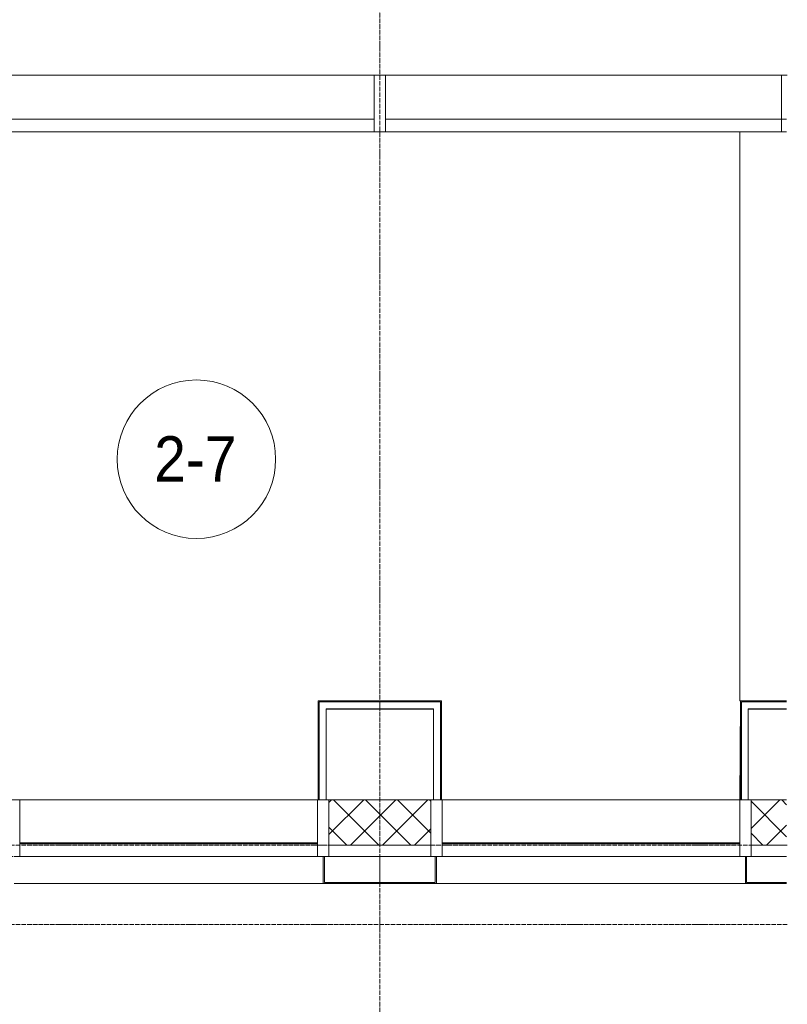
# Model space of a CAD drawing. Header units: millimetres. Extents: x 5617 to 112069, y 7718 to 237687.
# Tile 51 of 62: x 77955 to 81346, y 59197 to 63545. Entities that reach past the tile are written whole.
import ezdxf

# ---------------------------------------------------------------- set-up
doc = ezdxf.new("R2010")
doc.units = ezdxf.units.MM
doc.linetypes.add('ADSK_Линия сетки', pattern=[25, 20, -2.5, 0, -2.5])
doc.linetypes.add('Линия сетки', pattern=[25, 20, -2.5, 0, -2.5])
for name, color, linetype, lineweight in [('Импосты витража', 7, 'Continuous', 18), ('Колонны', 7, 'Continuous', 18), ('Марки помещений', 7, 'Continuous', 20), ('Оси', 7, 'Continuous', 9), ('Панели витража', 7, 'Continuous', 18), ('Перекрытия', 7, 'Continuous', 18), ('Стены разрез', 7, 'Continuous', 40), ('Стены штриховка', 7, 'Continuous', 40)]:
    doc.layers.add(name, color=color, linetype=linetype, lineweight=lineweight)
doc.styles.add('Arial_3', font='arial.ttf', dxfattribs={"width": 0.9, "height": 200})
pattern_1 = [(45, (0, 0), (-70.71068, 70.71068), []), (135, (0, 0), (-70.71068, -70.71068), [])]

# ---------------------------------------------------------------- blocks, each defined once
blk = doc.blocks.new('System Panel - A_PAN_Glass_Веранда-7519728-МКСС_K1_L26_85_950_1')
at = {"layer": 'Панели витража', "color": 253, "lineweight": 5, "true_color": 0xaaaaaa}
for p, q in [((850, 55), (-850, 55)), ((-850, 55), (-850, 0)), ((850, 0), (850, 55)), ((-850, 0), (850, 0))]:
    blk.add_line(p, q, dxfattribs=at)
blk = doc.blocks.new('System Panel - A_PAN_Glass_Веранда-7519729-МКСС_K1_L26_85_950_1')
at = {"layer": 'Панели витража', "color": 253, "lineweight": 5, "true_color": 0xaaaaaa}
for p, q in [((875, 55), (-875, 55)), ((-875, 55), (-875, 0)), ((875, 0), (875, 55)), ((-875, 0), (875, 0))]:
    blk.add_line(p, q, dxfattribs=at)
blk = doc.blocks.new('Rectangular Mullion - R_StandardFrame_50Wx250H-7519730-МКСС_K1_L26_85_950_1')
at = {"layer": 'Импосты витража', "color": 253, "lineweight": 5, "true_color": 0xaaaaaa}
for p, q in [((-50, -250), (-50, 0)), ((-50, 0), (-28, 0)), ((-28, -250), (-50, -250))]:
    blk.add_line(p, q, dxfattribs=at)
blk = doc.blocks.new('Rectangular Mullion - R_StandardFrame_50Wx250H-4661527-МКСС_K1_L26_85_950_1')
at = {"layer": 'Импосты витража', "color": 253, "lineweight": 5, "true_color": 0xaaaaaa}
blk.add_line((63025, 63300), (64725, 63300), dxfattribs=at)
blk = doc.blocks.new('Rectangular Mullion - R_StandardFrame_50Wx250H-6570362-МКСС_K1_L26_85_950_1')
at = {"layer": 'Импосты витража', "color": 253, "lineweight": 5, "true_color": 0xaaaaaa}
blk.add_line((64775, 63300), (66525, 63300), dxfattribs=at)
blk = doc.blocks.new('Rectangular Mullion - R_StandardFrame_50Wx250H-7518849-МКСС_K1_L26_85_950_1')
at = {"layer": 'Импосты витража', "color": 253, "lineweight": 5, "true_color": 0xaaaaaa}
for p, q in [((-25, -250), (-25, 0)), ((-25, 0), (25, 0)), ((25, 0), (25, -250)), ((25, -250), (-25, -250))]:
    blk.add_line(p, q, dxfattribs=at)
blk = doc.blocks.new('A_SLK_PAN_Type1 - Прямой тип панели-6054267-МКСС_K1_L26_85_950_1')
at = {"layer": 'Колонны', "lineweight": 5}
for p, q in [((-245, 0), (-250, 0)), ((-250, 0), (-250, -120)), ((-245, -115), (-245, 0)), ((245, 0), (245, -115)), ((250, 0), (245, 0)), ((250, -120), (250, 0)), ((-250, -120), (250, -120)), ((245, -115), (-245, -115))]:
    blk.add_line(p, q, dxfattribs=at)
blk = doc.blocks.new('A_SLK_PAN_Type1 - Прямой тип панели 3к-7091350-МКСС_K1_L26_85_950_1')
at = {"layer": 'Колонны', "lineweight": 5}
for p, q in [((-180, 0), (-185, 0)), ((-185, 0), (-185, -120)), ((-180, -115), (-180, 0)), ((-185, -120), (-3, -120)), ((-3, -115), (-180, -115))]:
    blk.add_line(p, q, dxfattribs=at)
blk = doc.blocks.new('A_OGR_PAN_Отлив - A_OGR_PAN_Отлив-5583894-МКСС_K1_L26_85_950_1')
at = {"layer": 'Колонны', "color": 253, "lineweight": 5, "true_color": 0xaaaaaa}
for p, q in [((-900, 0), (-900, 115)), ((715, 120), (-650, 120)), ((900, 0), (900, 115))]:
    blk.add_line(p, q, dxfattribs=at)
blk = doc.blocks.new('A_OGR_PAN_Отлив - A_OGR_PAN_Отлив-V83-МКСС_K1_L26_85_950_1')
at = {"layer": 'Колонны', "color": 253, "lineweight": 5, "true_color": 0xaaaaaa}
for p, q in [((650, 120), (-715, 120)), ((900, 0), (900, 115))]:
    blk.add_line(p, q, dxfattribs=at)
blk = doc.blocks.new('System Panel - A_PAN_Glass-7518851-МКСС_K1_L26_85_950_1')
at = {"layer": 'Панели витража', "color": 253, "lineweight": 5, "true_color": 0xaaaaaa}
for p, q in [((657.5, 55), (-657.5, 55)), ((-657.5, 55), (-657.5, 0)), ((657.5, 0), (657.5, 55)), ((-657.5, 0), (657.5, 0))]:
    blk.add_line(p, q, dxfattribs=at)
blk = doc.blocks.new('Rectangular Mullion - R_InvisibleFrame_50Wx250H-5460437-МКСС_K1_L26_85_950_1')
at = {"layer": 'Импосты витража', "color": 253, "lineweight": 5, "true_color": 0xaaaaaa}
for p, q in [((63160, 60100), (64475, 60100)), ((63160, 59910), (64475, 59910))]:
    blk.add_line(p, q, dxfattribs=at)
blk = doc.blocks.new('Rectangular Mullion - R_StandardFrame_50Wx250H-5442148-МКСС_K1_L26_85_950_1')
at = {"layer": 'Импосты витража', "color": 253, "lineweight": 5, "true_color": 0xaaaaaa}
blk.add_line((64525, 59850), (64975, 59850), dxfattribs=at)
blk = doc.blocks.new('Rectangular Mullion - R_StandardFrame_50Wx250H-7517815-МКСС_K1_L26_85_950_1')
at = {"layer": 'Импосты витража', "color": 253, "lineweight": 5, "true_color": 0xaaaaaa}
blk.add_line((66390, 59850), (66547, 59850), dxfattribs=at)
blk = doc.blocks.new('Rectangular Mullion - R_StandardFrame_50Wx250H-V90-МКСС_K1_L26_85_950_1')
at = {"layer": 'Импосты витража', "color": 253, "lineweight": 5, "true_color": 0xaaaaaa}
for p, q in [((-25, -250), (-25, 0)), ((-25, 0), (-5, 0)), ((0, 0), (25, 0)), ((25, 0), (25, -250)), ((25, -250), (-25, -250))]:
    blk.add_line(p, q, dxfattribs=at)
blk = doc.blocks.new('Rectangular Mullion - R_StandardFrame_50Wx250H-V89-МКСС_K1_L26_85_950_1')
at = {"layer": 'Импосты витража', "color": 253, "lineweight": 5, "true_color": 0xaaaaaa}
for p, q in [((-25, -250), (-25, 0)), ((-25, 0), (0, 0)), ((5, 0), (25, 0)), ((25, 0), (25, -250)), ((25, -250), (-25, -250))]:
    blk.add_line(p, q, dxfattribs=at)
blk = doc.blocks.new('135_SLK_K1_AR_FCD_rvt-1-МКСС_K1_L26_85_950_1')
at = {"layer": 'Стены разрез', "lineweight": 5, "true_color": 0xaaaaaa}
h = blk.add_hatch(dxfattribs=at)
h.set_pattern_fill('FP_5', color=253, style=0, pattern_type=2)
h.set_pattern_definition(pattern_1)
h.paths.add_polyline_path([(64975, 59900), (64975, 60100), (64525, 60100), (64525, 59900), (64898.6, 59900)])
h = blk.add_hatch(dxfattribs=at)
h.set_pattern_fill('FP_5', color=253, style=0, pattern_type=2)
h.set_pattern_definition(pattern_1)
h.paths.add_polyline_path([(66547, 59900), (66547, 60100), (66390, 60100), (66390, 59900)])
at = {"layer": 'Перекрытия', "color": 253, "lineweight": 5, "true_color": 0xaaaaaa}
for p, q in [((66340, 60100), (66342.5, 60532.5)), ((64512.3, 60500), (64987.5, 60500)), ((66377.5, 60500), (66547, 60500))]:
    blk.add_line(p, q, dxfattribs=at)
at = {"layer": 'Стены разрез', "color": 253, "lineweight": 9, "true_color": 0xaaaaaa}
for p, q in [((64482.5, 60537.5), (64477.5, 60537.5)), ((64477.5, 60537.5), (64477.5, 60100)), ((64512.5, 60537.5), (64482.5, 60537.5)), ((65022.5, 60537.5), (64512.5, 60537.5)), ((65022.5, 60532.5), (65022.5, 60537.5)), ((65022.5, 60502.5), (65022.5, 60532.5)), ((66547, 60537.5), (66342.5, 60537.5)), ((66342.5, 60537.5), (66342.5, 60532.5)), ((66342.5, 60532.5), (66342.5, 60502.5)), ((64512.5, 60100), (64512.5, 60502.5)), ((64512.5, 60502.5), (64987.5, 60502.5)), ((64987.5, 60502.5), (64987.5, 60100)), ((65022.5, 60100), (65022.5, 60502.5)), ((66342.5, 60502.5), (66342.5, 60100)), ((66377.5, 60502.5), (66547, 60502.5)), ((66377.5, 60100), (66377.5, 60502.5)), ((64477.5, 60100), (64512.5, 60100)), ((64975, 60100), (64525, 60100)), ((64525, 60100), (64525, 59900)), ((64975, 59900), (64975, 60100)), ((64987.5, 60100), (65022.5, 60100)), ((66342.5, 60100), (66377.5, 60100)), ((66547, 60100), (66390, 60100)), ((66390, 60100), (66390, 59900)), ((64525, 59900), (64975, 59900)), ((66390, 59900), (66547, 59900))]:
    blk.add_line(p, q, dxfattribs=at)
at = {"layer": 'Стены штриховка', "color": 253, "lineweight": 9, "true_color": 0xaaaaaa}
for p, q in [((64482.5, 60532.5), (64482.5, 60100)), ((64482.5, 60532.5), (64512.5, 60532.5)), ((65017.5, 60532.5), (64512.5, 60532.5)), ((65017.5, 60532.5), (65017.5, 60502.5)), ((66547, 60532.5), (66347.5, 60532.5)), ((66347.5, 60502.5), (66347.5, 60532.5)), ((65017.5, 60100), (65017.5, 60502.5)), ((66347.5, 60502.5), (66347.5, 60100))]:
    blk.add_line(p, q, dxfattribs=at)
at = {"layer": 'Импосты витража', "color": 253, "lineweight": 5, "true_color": 0xaaaaaa}
for name, p in [('Rectangular Mullion - R_StandardFrame_50Wx250H-4661527-МКСС_K1_L26_85_950_1', (0, 0)), ('Rectangular Mullion - R_StandardFrame_50Wx250H-6570362-МКСС_K1_L26_85_950_1', (0, 0)), ('Rectangular Mullion - R_InvisibleFrame_50Wx250H-5460437-МКСС_K1_L26_85_950_1', (0, 0)), ('Rectangular Mullion - R_InvisibleFrame_50Wx250H-5460437-МКСС_K1_L26_85_950_1', (1865, 0)), ('Rectangular Mullion - R_StandardFrame_50Wx250H-5442148-МКСС_K1_L26_85_950_1', (0, 0)), ('Rectangular Mullion - R_StandardFrame_50Wx250H-7517815-МКСС_K1_L26_85_950_1', (0, 0))]:
    blk.add_blockref(name, p, dxfattribs=at)
at = {"layer": 'Импосты витража', "color": 253, "lineweight": 5, "true_color": 0xaaaaaa, "extrusion": (0, 0, -1), "rotation": 180}
for name, p in [('Rectangular Mullion - R_StandardFrame_50Wx250H-7518849-МКСС_K1_L26_85_950_1', (-64750, 63050)), ('Rectangular Mullion - R_StandardFrame_50Wx250H-7519730-МКСС_K1_L26_85_950_1', (-66575, 63050)), ('Rectangular Mullion - R_StandardFrame_50Wx250H-V90-МКСС_K1_L26_85_950_1', (-63135, 59850)), ('Rectangular Mullion - R_StandardFrame_50Wx250H-V89-МКСС_K1_L26_85_950_1', (-64500, 59850)), ('Rectangular Mullion - R_StandardFrame_50Wx250H-V90-МКСС_K1_L26_85_950_1', (-65000, 59850)), ('Rectangular Mullion - R_StandardFrame_50Wx250H-V89-МКСС_K1_L26_85_950_1', (-66365, 59850))]:
    blk.add_blockref(name, p, dxfattribs=at)
at = {"layer": 'Колонны', "color": 253, "lineweight": 5, "true_color": 0xaaaaaa, "rotation": 180}
for name, p in [('A_OGR_PAN_Отлив - A_OGR_PAN_Отлив-5583894-МКСС_K1_L26_85_950_1', (63850, 59850)), ('A_OGR_PAN_Отлив - A_OGR_PAN_Отлив-V83-МКСС_K1_L26_85_950_1', (65650, 59850))]:
    blk.add_blockref(name, p, dxfattribs=at)
at = {"layer": 'Колонны', "color": 253, "lineweight": 5, "true_color": 0xaaaaaa}
for name, p in [('A_SLK_PAN_Type1 - Прямой тип панели-6054267-МКСС_K1_L26_85_950_1', (64750, 59850)), ('A_SLK_PAN_Type1 - Прямой тип панели 3к-7091350-МКСС_K1_L26_85_950_1', (66550, 59850))]:
    blk.add_blockref(name, p, dxfattribs=at)
at = {"layer": 'Панели витража', "color": 253, "lineweight": 5, "true_color": 0xaaaaaa}
for name, p in [('System Panel - A_PAN_Glass_Веранда-7519728-МКСС_K1_L26_85_950_1', (63875, 63050)), ('System Panel - A_PAN_Glass_Веранда-7519729-МКСС_K1_L26_85_950_1', (65650, 63050)), ('System Panel - A_PAN_Glass-7518851-МКСС_K1_L26_85_950_1', (63817.5, 59850)), ('System Panel - A_PAN_Glass-7518851-МКСС_K1_L26_85_950_1', (65682.5, 59850))]:
    blk.add_blockref(name, p, dxfattribs=at)
blk = doc.blocks.new('System Panel - A_PAN_Glass-6685242-МКСС_K1_L26_85_950_1')
at = {"layer": 'Панели витража', "color": 253, "lineweight": 5, "true_color": 0xaaaaaa}
for p, q in [((900, 0), (878, 0)), ((900, -55), (900, 0)), ((878, -55), (900, -55))]:
    blk.add_line(p, q, dxfattribs=at)
blk = doc.blocks.new('135_SLK_K3_AR_FCD_rvt-1-МКСС_K1_L26_85_950_1')
at = {"layer": 'Перекрытия', "color": 253, "lineweight": 5, "true_color": 0xaaaaaa}
for p, q in [((66340, 63050), (66340, 60537.5)), ((66340, 60537.5), (66342.5, 60537.5))]:
    blk.add_line(p, q, dxfattribs=at)
at = {"layer": 'Панели витража', "color": 253, "lineweight": 5, "true_color": 0xaaaaaa, "rotation": 180}
blk.add_blockref('System Panel - A_PAN_Glass-6685242-МКСС_K1_L26_85_950_1', (67425, 63050), dxfattribs=at)
blk = doc.blocks.new('050_Марка_Помещение - Номер-620969-МКСС_K1_L26_85_950_1')
at = {"layer": 'Марки помещений'}
blk.add_circle((0, 0), 3.5, dxfattribs=at)

msp = doc.modelspace()

# ---------------------------------------------------------------- linework, layer by layer
at = {"layer": 'Оси', "linetype": 'Линия сетки'}
msp.add_line((79546.3, 55648.9), (79546.3, 78180), dxfattribs=at)
at = {"layer": 'Оси', "linetype": 'ADSK_Линия сетки'}
for p, q in [((81346.3, 63300), (26370.3, 63300)), ((81346.3, 59900), (27640.3, 59900)), ((81346.3, 59550), (26370.3, 59550))]:
    msp.add_line(p, q, dxfattribs=at)

# ---------------------------------------------------------------- block references
at = {"lineweight": 5}
for name in ['135_SLK_K1_AR_FCD_rvt-1-МКСС_K1_L26_85_950_1', '135_SLK_K3_AR_FCD_rvt-1-МКСС_K1_L26_85_950_1']:
    msp.add_blockref(name, (14796.3, 0), dxfattribs=at)
at = {"layer": 'Марки помещений', "xscale": 99.99999999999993, "yscale": 99.99999999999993, "zscale": 99.99999999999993}
msp.add_blockref('050_Марка_Помещение - Номер-620969-МКСС_K1_L26_85_950_1', (78735.8, 61603.9), dxfattribs=at)

# ---------------------------------------------------------------- texts
at = {"layer": 'Марки помещений', "lineweight": 9, "insert": (78549.3, 61705.6), "char_height": 200, "width": 447.342, "attachment_point": 1, "style": 'Arial_3'}
msp.add_mtext('2-7', dxfattribs=at)

doc.saveas('drawing.dxf')
